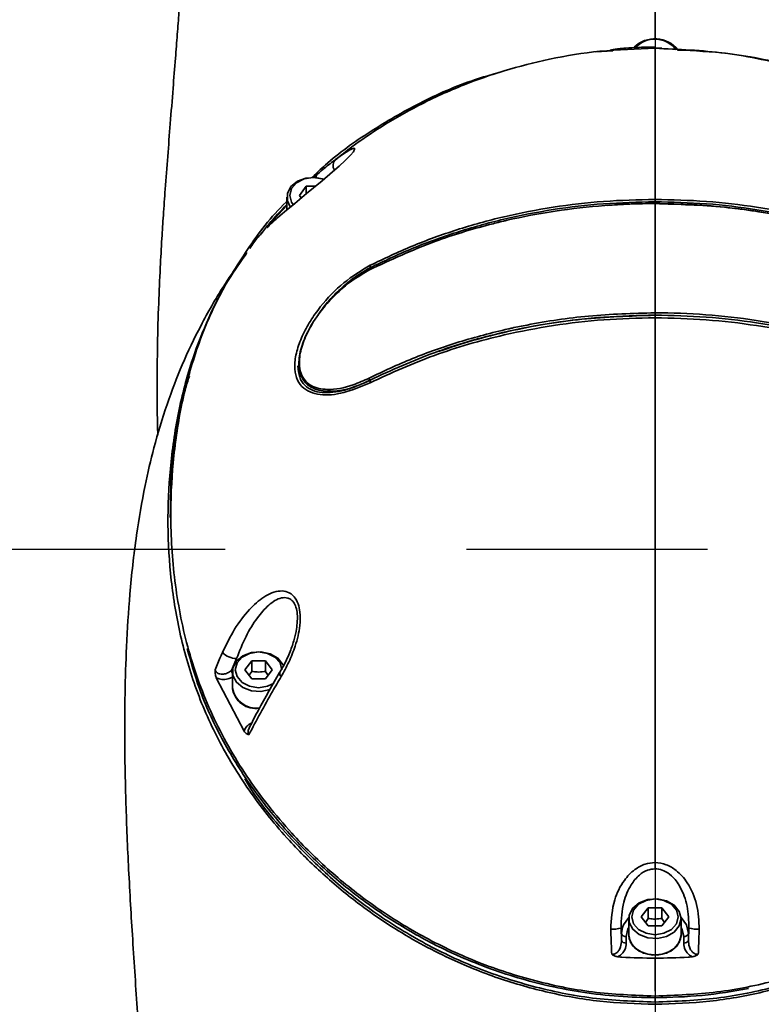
# Model space of a CAD drawing. Header units: millimetres. Extents: x -27 to 8086, y 0 to 7529.
# Tile 34 of 51: x 3354 to 3432, y 5340 to 5444. Entities that reach past the tile are written whole.
import ezdxf

# ---------------------------------------------------------------- set-up
doc = ezdxf.new("R2010")
doc.units = ezdxf.units.MM
doc.header["$LTSCALE"] = 10
doc.header["$PDSIZE"] = -1
doc.linetypes.add('CENTER', pattern=[10.16, 6.35, -1.27, 1.27, -1.27])
doc.linetypes.add('CENTERX2', pattern=[20.32, 12.7, -2.54, 2.54, -2.54])
doc.layers.add('中心线层', color=1, linetype='CENTER')
doc.dimstyles.new('ISO-25', dxfattribs={"dimtxt": 50, "dimasz": 40, "dimexe": 10, "dimexo": 10, "dimgap": 8, "dimtad": 1, "dimdec": 1, "dimtxsty": 'Standard', "dimcen": 2.5, "dimclrd": 1, "dimclre": 1, "dimclrt": 3, "dimadec": 0, "dimazin": 0, "dimtfac": 1, "dimtdec": 1, "dimtmove": 0, "dimatfit": 3, "dimfxl": 1, "dimarcsym": 0})

# ---------------------------------------------------------------- blocks, each defined once
blk = doc.blocks.new('*D184')
at = {"layer": 'Defpoints', "color": 0, "linetype": 'ByBlock', "transparency": 16777216}
for p in [(2267.4, 5884.78), (3420.84, 5884.78), (3420.84, 4680.78)]:
    blk.add_point(p, dxfattribs=at)
at = {"layer": '中心线层', "color": 1, "linetype": 'ByBlock', "lineweight": -2, "transparency": 16777216}
for p, q in [((3410.84, 5884.78), (2257.4, 5884.78)), ((2267.4, 4720.78), (2267.4, 5844.78)), ((3410.84, 4680.78), (2257.4, 4680.78))]:
    blk.add_line(p, q, dxfattribs=at)
at = {"layer": '中心线层', "color": 1, "linetype": 'ByBlock', "transparency": 16777216}
for points in [[(2260.74, 5844.78), (2274.07, 5844.78), (2267.4, 5884.78)], [(2260.74, 4720.78), (2274.07, 4720.78), (2267.4, 4680.78)]]:
    blk.add_solid(points, dxfattribs=at)
at = {"layer": '中心线层', "color": 3, "linetype": 'ByBlock', "transparency": 16777216, "insert": (2234.12, 5282.78), "char_height": 50, "attachment_point": 5, "rotation": 90}
blk.add_mtext('1204', dxfattribs=at)

msp = doc.modelspace()

# ---------------------------------------------------------------- linework, layer by layer
at = {"linetype": 'Continuous', "lineweight": 35}
for p, q in [((3416.39, 5440.8), (3414.62, 5440.7)), ((3420.84, 5441.09), (3421.56, 5441.09)), ((3383.39, 5425.59), (3384.11, 5426.55)), ((3384.11, 5426.55), (3385.07, 5426.55)), ((3384.11, 5425.76), (3384.11, 5426.55)), ((3382.08, 5425.4), (3382.08, 5424.07)), ((3383.59, 5425.33), (3383.39, 5425.59)), ((3420.84, 5425.16), (3420.84, 5424.91)), ((3382.08, 5424.51), (3380.31, 5422.63)), ((3380.31, 5422.63), (3380.45, 5422.64)), ((3390.85, 5418.23), (3390.84, 5417.97)), ((3390.84, 5417.97), (3390.84, 5417.76)), ((3420.84, 5412.97), (3420.84, 5412.69)), ((3421.23, 5412.96), (3420.84, 5412.97)), ((3383.34, 5407.91), (3383.34, 5407.01)), ((3390.84, 5406.14), (3390.85, 5405.86)), ((3369.85, 5392.04), (3369.85, 5391.86)), ((3376.78, 5376.8), (3376.24, 5375.53)), ((3376.78, 5376.8), (3376.79, 5376.57)), ((3377.64, 5375.61), (3378.37, 5376.57)), ((3378.37, 5376.57), (3379.81, 5376.57)), ((3378.37, 5375.45), (3378.37, 5376.57)), ((3379.81, 5376.57), (3380.53, 5375.61)), ((3379.81, 5375.45), (3379.81, 5376.57)), ((3376.24, 5375.53), (3376.35, 5375.61)), ((3376.34, 5375.42), (3376.34, 5373.68)), ((3378.37, 5374.65), (3377.64, 5375.61)), ((3378.37, 5375.45), (3378.08, 5375.03)), ((3380.53, 5375.61), (3379.81, 5374.65)), ((3380.09, 5375.02), (3379.81, 5375.45)), ((3374.64, 5374.76), (3377.56, 5369.15)), ((3379.81, 5374.65), (3378.37, 5374.65)), ((3376.34, 5373.68), (3376.34, 5373.54)), ((3378.19, 5369.93), (3378.4, 5370.07)), ((3419.39, 5349.59), (3420.12, 5350.55)), ((3420.12, 5350.55), (3421.56, 5350.55)), ((3420.12, 5349.43), (3420.12, 5350.55)), ((3421.56, 5350.55), (3422.28, 5349.59)), ((3421.56, 5349.43), (3421.56, 5350.55)), ((3418.09, 5349.4), (3418.09, 5347.66)), ((3420.12, 5348.63), (3419.39, 5349.59)), ((3420.12, 5349.43), (3419.83, 5349.01)), ((3422.28, 5349.59), (3421.56, 5348.63)), ((3421.84, 5349), (3421.56, 5349.43)), ((3423.59, 5347.66), (3423.59, 5349.4)), ((3417.26, 5348.41), (3417.31, 5347.82)), ((3417.26, 5348.41), (3417.31, 5347.13)), ((3417.31, 5347.82), (3417.42, 5348.47)), ((3421.56, 5348.63), (3420.12, 5348.63)), ((3424.41, 5348.41), (3424.36, 5347.82)), ((3424.36, 5347.13), (3424.41, 5348.41)), ((3417.31, 5347.13), (3417.31, 5347.82)), ((3417.81, 5347.52), (3417.81, 5346.83)), ((3418.09, 5347.66), (3418.09, 5347.52)), ((3423.59, 5347.52), (3423.59, 5347.66)), ((3423.86, 5346.83), (3423.86, 5347.52)), ((3424.36, 5347.82), (3424.36, 5347.13)), ((3420.84, 5345.23), (3420.84, 5341.76)), ((3420.84, 5340.61), (3420.84, 5341.25))]:
    msp.add_line(p, q, dxfattribs=at)
at = {"color": 1, "linetype": 'CENTERX2', "lineweight": 25}
msp.add_line((3578.78, 5388.28), (3278.59, 5388.28), dxfattribs=at)
at = {"linetype": 'Continuous', "lineweight": 35, "flags": 128}
for points in [[(3389.13, 5430.29), (3389.1, 5430.19), (3388.78, 5429.81), (3388.22, 5429.25), (3387.57, 5428.65), (3386.89, 5428.06), (3385.78, 5427.13), (3384.14, 5425.78), (3382.9, 5424.75), (3381.83, 5423.86), (3381.1, 5423.23), (3381.1, 5423.23)], [(3382.43, 5424.38), (3382.13, 5425.01), (3382.13, 5425.78), (3382.49, 5426.51), (3383.18, 5427.08), (3384.08, 5427.42), (3385.09, 5427.49), (3385.98, 5427.31)], [(3385.93, 5427.27), (3385.77, 5427.32), (3384.83, 5427.47), (3383.9, 5427.32), (3383.1, 5426.92), (3382.57, 5426.31), (3382.38, 5425.59), (3382.57, 5424.87), (3382.73, 5424.62)], [(3420.84, 5424.72), (3420.84, 5424.74), (3420.84, 5424.76), (3420.84, 5424.77), (3420.84, 5424.78), (3420.84, 5424.78), (3420.84, 5424.77), (3420.84, 5424.75), (3420.84, 5424.73)], [(3420.84, 5412.97), (3420.84, 5412.99), (3420.84, 5413.02), (3420.84, 5413.05), (3420.84, 5413.09), (3420.84, 5413.12), (3420.84, 5413.16), (3420.84, 5413.19), (3420.84, 5413.22)], [(3380.33, 5373.54), (3380.31, 5373.53), (3379.34, 5373.32), (3378.34, 5373.39), (3377.43, 5373.74), (3376.75, 5374.31), (3376.38, 5375.03), (3376.38, 5375.81), (3376.75, 5376.53), (3377.43, 5377.1), (3378.34, 5377.44), (3379.34, 5377.52), (3380.31, 5377.3), (3381.12, 5376.84), (3381.65, 5376.18), (3381.72, 5376.03)], [(3381.54, 5375.61), (3381.35, 5376.33), (3380.82, 5376.94), (3380.03, 5377.34), (3379.09, 5377.49), (3378.15, 5377.34), (3377.36, 5376.94), (3376.82, 5376.33), (3376.64, 5375.61), (3376.82, 5374.89), (3377.36, 5374.28), (3378.15, 5373.88), (3379.09, 5373.73), (3380.03, 5373.88), (3380.72, 5374.21)], [(3381.34, 5375.35), (3381.34, 5375.34), (3381.33, 5375.32)], [(3420.84, 5355.3), (3420.84, 5355.21), (3420.84, 5355.12), (3420.84, 5355.03), (3420.84, 5354.95), (3420.84, 5354.87), (3420.84, 5354.79), (3420.84, 5354.72), (3420.84, 5354.65)], [(3423.59, 5349.4), (3423.4, 5348.64), (3422.87, 5347.98), (3422.06, 5347.51), (3421.09, 5347.3), (3420.08, 5347.37), (3419.18, 5347.72), (3418.5, 5348.29), (3418.13, 5349.01), (3418.13, 5349.78), (3418.5, 5350.51), (3419.18, 5351.08), (3420.08, 5351.42), (3421.09, 5351.49), (3422.06, 5351.28), (3422.87, 5350.82), (3423.4, 5350.16), (3423.59, 5349.4)], [(3423.29, 5349.59), (3423.1, 5350.31), (3422.57, 5350.92), (3421.77, 5351.32), (3420.84, 5351.47), (3419.9, 5351.32), (3419.1, 5350.92), (3418.57, 5350.31), (3418.39, 5349.59), (3418.57, 5348.87), (3419.1, 5348.26), (3419.9, 5347.86), (3420.84, 5347.71), (3421.77, 5347.86), (3422.57, 5348.26), (3423.1, 5348.87), (3423.29, 5349.59)], [(3417.42, 5348.47), (3417.52, 5348.74), (3418.09, 5349.51)], [(3423.58, 5349.51), (3424.15, 5348.74), (3424.36, 5347.82)], [(3418.09, 5348.48), (3417.99, 5348.31), (3417.81, 5347.52)], [(3423.86, 5347.52), (3423.68, 5348.31), (3423.59, 5348.48)], [(3423.59, 5347.66), (3423.4, 5346.9), (3422.87, 5346.24), (3422.06, 5345.78), (3421.09, 5345.56), (3420.08, 5345.64), (3419.18, 5345.98), (3418.5, 5346.55), (3418.13, 5347.27), (3418.09, 5347.66)], [(3418.09, 5347.66), (3418.27, 5346.9), (3418.8, 5346.24), (3419.61, 5345.78), (3420.58, 5345.56), (3421.59, 5345.64), (3422.49, 5345.98), (3423.18, 5346.55), (3423.54, 5347.27), (3423.59, 5347.66)]]:
    msp.add_lwpolyline(points, dxfattribs=at)
at = {"linetype": 'Continuous', "lineweight": 35}
for centre, radius, start, end in [((3420.82, 5438.93), 3.15, 39.3992, 133.5483), ((3420.83, 5439.28), 2.77, 36.59, 138.7017), ((3387.84, 5428.74), 0.904, 133.5959, 213.2171), ((3391.1, 5406.39), 0.387, 187.158, 221.2965), ((3376.71, 5378.69), 1.88, 221.0474, 271.9294), ((3377.03, 5375.62), 0.797, 186.2572, 210.0774), ((3381.77, 5375.23), 0.456, 168.4654, 227.6801), ((3378.78, 5374.01), 2.47, 187.5965, 279.9756), ((3378.89, 5374.16), 2.6, 190.594, 276.6404), ((3416.33, 5351.66), 3.38, 267.4746, 286.0704), ((3425.35, 5351.66), 3.38, 253.9298, 272.5255), ((3417.74, 5347.97), 0.455, 198.6099, 278.6251), ((3417.74, 5347.28), 0.455, 198.6099, 278.6251), ((3423.93, 5347.97), 0.455, 261.3749, 341.3901), ((3423.93, 5347.28), 0.455, 261.3749, 341.3901)]:
    msp.add_arc(centre, radius, start, end, dxfattribs=at)
for points, knots in [([(3420.84, 5442.01), (3420.84, 5442.2), (3420.84, 5442.74), (3420.84, 5443.83), (3420.84, 5445.54), (3420.84, 5447.87), (3420.84, 5451.31), (3420.84, 5455.65), (3420.84, 5460.73), (3420.84, 5465.71), (3420.84, 5470.74), (3420.84, 5475.78), (3420.84, 5488.97), (3420.84, 5510.3), (3420.84, 5529.95), (3420.84, 5539.78)], [0, 0, 0, 0, 0.0097074, 0.0265958, 0.0470041, 0.0737716, 0.1059986, 0.1596114, 0.2087214, 0.2589951, 0.3096575, 0.3599609, 0.4103886, 0.7053167, 1, 1, 1, 1]), ([(3374.37, 5532.73), (3374.32, 5530.98), (3374.14, 5525), (3373.84, 5515.14), (3373.47, 5503.53), (3373.11, 5493), (3372.76, 5483.57), (3372.42, 5475.25), (3372.09, 5468.04), (3371.79, 5461.94), (3371.51, 5456.91), (3371.27, 5452.97), (3371.06, 5449.83), (3370.88, 5447.27), (3370.71, 5444.87), (3370.53, 5442.49), (3370.32, 5439.82), (3370.07, 5436.68), (3369.8, 5433.23), (3369.52, 5429.69), (3369.27, 5426.47), (3369.07, 5423.6), (3368.89, 5420.84), (3368.72, 5417.74), (3368.55, 5413.99), (3368.43, 5409.76), (3368.4, 5405.57), (3368.42, 5402.39), (3368.46, 5400.76), (3368.48, 5400.32)], [0, 0, 0, 0, 0.039174, 0.133953, 0.220706, 0.299337, 0.369785, 0.432005, 0.485872, 0.531397, 0.568601, 0.598634, 0.61975, 0.638926, 0.656164, 0.67363, 0.692466, 0.716208, 0.74418, 0.770061, 0.796102, 0.816926, 0.835326, 0.858606, 0.887299, 0.921014, 0.957336, 0.988552, 1, 1, 1, 1]), ([(3420.84, 5441.08), (3418.9, 5441.02), (3415.17, 5440.9), (3409.85, 5440.03), (3405.07, 5438.82), (3400.45, 5437.2), (3396.12, 5435.23), (3392.2, 5432.98), (3389.29, 5431.04), (3387.73, 5429.77), (3387.14, 5429.3)], [0, 0, 0, 0, 0.157015, 0.302688, 0.436865, 0.559529, 0.705398, 0.8312, 0.937055, 1, 1, 1, 1]), ([(3420.84, 5441.21), (3420.84, 5441.21), (3420.45, 5441.21), (3419.67, 5441.2), (3418.5, 5441.16), (3417.25, 5441.08), (3416.21, 5440.96), (3416.13, 5440.88), (3416.09, 5440.84)], [0, 0, 0, 0, 0.000006, 0.111648, 0.222081, 0.393791, 0.668926, 1, 1, 1, 1]), ([(3420.84, 5441.21), (3420.84, 5441.2), (3420.84, 5441.16), (3420.84, 5440.6), (3420.84, 5439.41), (3420.84, 5437.31), (3420.84, 5434.24), (3420.84, 5430.26), (3420.84, 5426.87), (3420.84, 5425.16)], [0, 0, 0, 0, 0.142794, 0.2856784, 0.4284431, 0.571151, 0.7135617, 0.8560474, 1, 1, 1, 1]), ([(3452.75, 5430.44), (3451.83, 5431.17), (3448.87, 5433.5), (3443.13, 5436.44), (3435.84, 5439.14), (3428.34, 5440.77), (3423.31, 5440.98), (3420.84, 5441.08)], [0, 0, 0, 0, 0.10469, 0.336116, 0.562811, 0.784522, 1, 1, 1, 1]), ([(3456.88, 5427.48), (3456.23, 5428.11), (3453.98, 5430.28), (3449.32, 5433.39), (3442.98, 5436.71), (3435.99, 5439.14), (3429.32, 5440.62), (3425, 5440.82), (3423.22, 5440.9)], [0, 0, 0, 0, 0.080889, 0.277142, 0.471146, 0.668449, 0.863954, 1, 1, 1, 1]), ([(3404.4, 5438.52), (3403.54, 5438.28), (3400.62, 5437.46), (3396.02, 5435.38), (3390.77, 5432.36), (3387, 5429.67), (3385.18, 5427.91), (3384.72, 5427.46)], [0, 0, 0, 0, 0.1110936, 0.3775917, 0.6442305, 0.9093222, 1, 1, 1, 1]), ([(3387.22, 5429.39), (3387.53, 5429.61), (3388.16, 5430.07), (3388.83, 5430.45), (3389.3, 5430.64), (3389.18, 5430.39), (3389.13, 5430.29)], [0, 0, 0, 0, 0.26202, 0.529586, 0.800395, 1, 1, 1, 1]), ([(3385.33, 5427.86), (3385.56, 5428.06), (3386.17, 5428.59), (3386.82, 5429.08), (3387.22, 5429.39)], [0, 0, 0, 0, 0.376511, 1, 1, 1, 1]), ([(3384.9, 5427.48), (3384.92, 5427.5), (3385.05, 5427.62), (3385.2, 5427.75), (3385.33, 5427.86), (3385.33, 5427.86)], [0, 0, 0, 0, 0.150207, 0.989019, 1, 1, 1, 1]), ([(3385.33, 5427.86), (3385.31, 5427.85), (3385.23, 5427.77), (3385.17, 5427.67), (3385.14, 5427.56), (3385.14, 5427.52), (3385.14, 5427.48)], [0, 0, 0, 0, 0.161505, 0.69133, 0.746027, 1, 1, 1, 1]), ([(3382.08, 5424.97), (3382.05, 5424.94), (3380.4, 5423.38), (3377.84, 5419.94), (3374.6, 5414.62), (3372.34, 5409.03), (3370.83, 5403.26), (3370.01, 5397.44), (3369.73, 5391.17), (3370.19, 5384.53), (3371.57, 5377.58), (3374.04, 5370.8), (3377.68, 5364.33), (3381.98, 5358.87), (3386.55, 5354.35), (3391.14, 5350.7), (3396.25, 5347.5), (3401.84, 5344.83), (3407.86, 5342.83), (3414.24, 5341.5), (3418.63, 5341.33), (3420.84, 5341.25)], [0, 0, 0, 0, 0.001213, 0.056828, 0.111596, 0.167944, 0.222479, 0.278358, 0.334028, 0.400558, 0.466761, 0.533292, 0.599763, 0.666188, 0.713907, 0.761891, 0.809614, 0.857269, 0.904561, 0.952147, 1, 1, 1, 1]), ([(3420.84, 5424.72), (3420.84, 5424.72), (3419.07, 5424.72), (3415.54, 5424.58), (3410.32, 5423.99), (3406.79, 5423.32), (3404.52, 5422.79), (3401.95, 5422.15), (3397, 5420.65), (3393, 5418.79), (3390.71, 5417.72)], [0, 0, 0, 0, 0.000002, 0.162097, 0.324755, 0.486903, 0.498955, 0.547165, 0.740376, 1, 1, 1, 1]), ([(3420.84, 5424.91), (3419.03, 5424.87), (3415.42, 5424.79), (3410.09, 5424.15), (3404.89, 5423.14), (3399.92, 5421.75), (3395.19, 5420.05), (3392.29, 5418.66), (3390.84, 5417.97)], [0, 0, 0, 0, 0.166931, 0.332865, 0.499906, 0.666821, 0.832946, 1, 1, 1, 1]), ([(3390.85, 5418.23), (3392.3, 5418.92), (3395.2, 5420.3), (3399.93, 5422.01), (3404.9, 5423.4), (3410.09, 5424.4), (3415.43, 5425.04), (3419.03, 5425.12), (3420.84, 5425.16)], [0, 0, 0, 0, 0.167032, 0.33312, 0.500108, 0.667147, 0.833024, 1, 1, 1, 1]), ([(3415.83, 5424.53), (3416.16, 5424.56), (3417.82, 5424.71), (3419.5, 5424.72), (3420.84, 5424.73)], [0, 0, 0, 0, 0.200737, 1, 1, 1, 1]), ([(3420.84, 5425.16), (3422.64, 5425.12), (3426.25, 5425.04), (3431.58, 5424.4), (3436.77, 5423.4), (3441.74, 5422.01), (3446.48, 5420.3), (3449.37, 5418.92), (3450.82, 5418.23)], [0, 0, 0, 0, 0.166995, 0.332926, 0.500046, 0.666952, 0.832989, 1, 1, 1, 1]), ([(3420.84, 5341.25), (3423.02, 5341.33), (3427.38, 5341.5), (3433.73, 5342.81), (3439.74, 5344.8), (3445.34, 5347.45), (3450.46, 5350.65), (3455.04, 5354.28), (3459.63, 5358.79), (3463.94, 5364.25), (3467.61, 5370.74), (3470.09, 5377.52), (3471.47, 5384.48), (3471.94, 5391.12), (3471.67, 5397.39), (3470.86, 5403.21), (3469.35, 5408.95), (3467.12, 5414.53), (3463.89, 5419.84), (3461.34, 5423.33), (3459.65, 5424.9), (3459.59, 5424.96)], [0, 0, 0, 0, 0.047492, 0.094656, 0.141978, 0.189694, 0.237507, 0.285258, 0.332766, 0.399597, 0.465975, 0.532811, 0.599153, 0.665481, 0.72128, 0.777184, 0.831494, 0.88745, 0.942321, 0.997889, 1, 1, 1, 1]), ([(3450.84, 5417.97), (3449.38, 5418.66), (3446.49, 5420.05), (3441.76, 5421.75), (3436.78, 5423.14), (3431.59, 5424.14), (3426.25, 5424.79), (3422.64, 5424.87), (3420.84, 5424.91)], [0, 0, 0, 0, 0.167018, 0.333091, 0.49994, 0.667046, 0.833036, 1, 1, 1, 1]), ([(3420.84, 5424.73), (3422.16, 5424.71), (3424.8, 5424.66), (3428.78, 5424.31), (3432.74, 5423.75), (3437.89, 5422.67), (3441.97, 5421.62), (3444.42, 5420.54), (3444.65, 5420.44)], [0, 0, 0, 0, 0.158462, 0.316934, 0.480387, 0.643843, 0.96658, 1, 1, 1, 1]), ([(3450.96, 5417.72), (3449.5, 5418.42), (3446.56, 5419.83), (3441.77, 5421.56), (3438.28, 5422.53), (3435.9, 5423.08), (3433.11, 5423.68), (3427.98, 5424.5), (3423.28, 5424.65), (3420.84, 5424.72)], [0, 0, 0, 0, 0.167937, 0.3363, 0.504123, 0.517011, 0.568571, 0.775309, 1, 1, 1, 1]), ([(3420.84, 5424.72), (3420.84, 5423.29), (3420.84, 5420.78), (3420.84, 5416.9), (3420.84, 5414.43), (3420.84, 5413.22)], [0, 0, 0, 0, 0.403362, 0.70682, 1, 1, 1, 1]), ([(3382.08, 5424.62), (3381.42, 5423.95), (3380.42, 5422.93), (3379.56, 5421.8), (3379.27, 5421.41)], [0, 0, 0, 0, 0.659782, 1, 1, 1, 1]), ([(3381.1, 5423.23), (3380.87, 5423.03), (3380.49, 5422.69), (3380.13, 5422.33), (3379.98, 5422.18)], [0, 0, 0, 0, 0.5940063, 1, 1, 1, 1]), ([(3379.98, 5422.18), (3379.98, 5422.18), (3380.02, 5422.24), (3380.1, 5422.35), (3380.25, 5422.54), (3380.31, 5422.63)], [0, 0, 0, 0, 0.006923, 0.568635, 1, 1, 1, 1]), ([(3379.53, 5421.75), (3379.2, 5421.38), (3378.69, 5420.82), (3378.3, 5420.21), (3378.16, 5420)], [0, 0, 0, 0, 0.6493886, 1, 1, 1, 1]), ([(3377.86, 5419.56), (3377.03, 5418.4), (3375.24, 5415.91), (3372.94, 5411.83), (3371.04, 5407.85), (3369.4, 5403.57), (3368.09, 5399.22), (3367, 5394.58), (3366.13, 5389.44), (3365.51, 5383.77), (3365.17, 5378.29), (3365.01, 5373.13), (3364.98, 5367.77), (3365.09, 5361.77), (3365.37, 5354.92), (3365.8, 5347.57), (3366.3, 5340.06), (3366.78, 5332.75), (3367.18, 5326.14), (3367.49, 5320.43), (3367.74, 5315.76), (3367.93, 5311.91), (3368.09, 5308.32), (3368.28, 5304.19), (3368.49, 5299.08), (3368.73, 5292.99), (3368.97, 5286.15), (3369.2, 5278.79), (3369.41, 5271.21), (3369.6, 5263.62), (3369.77, 5256.04), (3370.04, 5242.1), (3370.34, 5222.21), (3370.54, 5196.69), (3370.58, 5172.22), (3370.5, 5152.36), (3370.37, 5136.74), (3370.24, 5124.82), (3370.06, 5112.35), (3369.83, 5099.06), (3369.52, 5084.91), (3369.12, 5069.86), (3368.62, 5054.02), (3368.09, 5040.03), (3367.59, 5028.53), (3367.18, 5020.01), (3366.76, 5012.43), (3366.36, 5005.76), (3365.99, 5000.05), (3365.7, 4995.89), (3365.5, 4993.09), (3365.37, 4991.44), (3365.26, 4990), (3365.13, 4988.35), (3364.95, 4986.06), (3364.68, 4982.84), (3364.34, 4978.98), (3363.94, 4974.83), (3363.43, 4969.84), (3362.8, 4964.17), (3362.01, 4957.9), (3361.19, 4952.02), (3360.33, 4946.48), (3359.38, 4940.74), (3358.33, 4934.45), (3357.44, 4928.24), (3356.84, 4922.59), (3356.45, 4917.69), (3356.21, 4912.85), (3356.14, 4908.63), (3356.19, 4905), (3356.32, 4901.92), (3356.54, 4898.69), (3356.89, 4895.42), (3357.3, 4892.53), (3357.74, 4890.04), (3358.26, 4887.56), (3358.92, 4884.84), (3359.77, 4881.95), (3360.64, 4879.37), (3361.49, 4877.13), (3362.41, 4874.93), (3363.63, 4872.29), (3365.26, 4869.16), (3367.2, 4865.95), (3369.14, 4863.12), (3371.13, 4860.5), (3373.31, 4857.92), (3375.92, 4855.15), (3378.93, 4852.37), (3381.83, 4849.94), (3383.83, 4848.63), (3384.57, 4848.14)], [0, 0, 0, 0, 0.0072827, 0.0155421, 0.0239023, 0.0319123, 0.0401683, 0.0471801, 0.0566268, 0.0679436, 0.0781995, 0.0871866, 0.0961327, 0.107048, 0.1189343, 0.1314205, 0.1445031, 0.1572507, 0.1686769, 0.1782288, 0.186306, 0.1924978, 0.1978552, 0.2045566, 0.2135299, 0.2238896, 0.2355464, 0.248397, 0.2613272, 0.2741525, 0.2870115, 0.2998763, 0.3450887, 0.3882474, 0.4296986, 0.4696067, 0.4893142, 0.5091245, 0.5302688, 0.5527843, 0.5767486, 0.602296, 0.6293663, 0.6573855, 0.6735242, 0.6879347, 0.7007854, 0.712143, 0.7219194, 0.7299331, 0.733354, 0.7361735, 0.7383842, 0.7406737, 0.7446146, 0.750135, 0.757157, 0.7643691, 0.7713901, 0.7827272, 0.7935047, 0.8036804, 0.8131846, 0.8222728, 0.8334821, 0.8456516, 0.854476, 0.8626482, 0.8711163, 0.8800565, 0.8853328, 0.8908519, 0.8966647, 0.9028204, 0.9086681, 0.9127249, 0.9162916, 0.9217132, 0.9273753, 0.932099, 0.9359107, 0.9396636, 0.9442122, 0.9507401, 0.9575989, 0.9632544, 0.9682261, 0.9744024, 0.9806059, 0.9877838, 0.995494, 1, 1, 1, 1]), ([(3377.77, 5419.41), (3377.14, 5418.52), (3375.62, 5416.35), (3373.75, 5412.64), (3371.92, 5407.97), (3370.53, 5402.65), (3369.71, 5396.81), (3369.45, 5390.91), (3369.8, 5385.02), (3370.76, 5379.21), (3372.43, 5373.47), (3374.9, 5367.9), (3378.19, 5362.56), (3381.89, 5357.96), (3385.8, 5354.06), (3389.32, 5351.15), (3392.66, 5348.81), (3395.68, 5346.98), (3399.41, 5345.05), (3403.92, 5343.18), (3409.35, 5341.6), (3415.01, 5340.57), (3418.89, 5340.44), (3420.84, 5340.38)], [0, 0, 0, 0, 0.030237, 0.07358, 0.118623, 0.176324, 0.235403, 0.294273, 0.352986, 0.411595, 0.469599, 0.528619, 0.587239, 0.645846, 0.690033, 0.734351, 0.764339, 0.793696, 0.822577, 0.867433, 0.911026, 0.955485, 1, 1, 1, 1]), ([(3390.85, 5405.86), (3389.9, 5405.46), (3388.01, 5404.65), (3385.89, 5404.49), (3384.48, 5404.84), (3383.61, 5405.41), (3383.03, 5406.33), (3382.83, 5407.6), (3383.06, 5409.15), (3383.65, 5410.78), (3384.52, 5412.37), (3385.92, 5414.35), (3388.02, 5416.53), (3389.91, 5417.66), (3390.85, 5418.23)], [0, 0, 0, 0, 0.124516, 0.248669, 0.311356, 0.373935, 0.436587, 0.499166, 0.561863, 0.624638, 0.687298, 0.74978, 0.874668, 1, 1, 1, 1]), ([(3390.71, 5417.72), (3389.75, 5417.14), (3388.26, 5416.23), (3386.45, 5414.42), (3385.1, 5412.73), (3384.03, 5410.85), (3383.4, 5408.93), (3383.34, 5407.38), (3383.77, 5406.23), (3384.72, 5405.37), (3386.45, 5405.01), (3388.62, 5405.39), (3390.16, 5406.09), (3390.72, 5406.34)], [0, 0, 0, 0, 0.13903, 0.215251, 0.291343, 0.382172, 0.45643, 0.531042, 0.598222, 0.670008, 0.780376, 0.919973, 1, 1, 1, 1]), ([(3390.84, 5417.97), (3390.54, 5417.8), (3389.92, 5417.46), (3389.04, 5416.84), (3388.02, 5416.03), (3386.93, 5414.99), (3385.97, 5413.9), (3385.48, 5413.17), (3385.32, 5412.93)], [0, 0, 0, 0, 0.148078, 0.299959, 0.446643, 0.668791, 0.891055, 1, 1, 1, 1]), ([(3390.84, 5406.1), (3390.26, 5405.85), (3388.69, 5405.16), (3386.47, 5404.8), (3384.7, 5405.2), (3383.73, 5406.09), (3383.29, 5407.28), (3383.35, 5408.87), (3383.99, 5410.82), (3385.09, 5412.71), (3386.39, 5414.38), (3387.31, 5415.22), (3387.74, 5415.63)], [0, 0, 0, 0, 0.0936892, 0.2572044, 0.3868253, 0.4714359, 0.5508582, 0.6391795, 0.7269124, 0.8338182, 0.9213389, 1, 1, 1, 1]), ([(3390.72, 5406.34), (3392.22, 5407.05), (3395.24, 5408.47), (3400.18, 5410.2), (3403.76, 5411.16), (3406.18, 5411.7), (3408.94, 5412.26), (3413.94, 5413.03), (3418.5, 5413.16), (3420.84, 5413.22)], [0, 0, 0, 0, 0.172104, 0.344658, 0.516641, 0.529378, 0.580333, 0.784619, 1, 1, 1, 1]), ([(3420.84, 5340.38), (3422.77, 5340.44), (3426.61, 5340.57), (3431.61, 5341.47), (3435.83, 5342.6), (3439.35, 5343.83), (3443.27, 5345.52), (3447.51, 5347.8), (3451.85, 5350.73), (3455.8, 5353.99), (3459.71, 5357.89), (3463.43, 5362.49), (3466.74, 5367.82), (3469.23, 5373.4), (3470.9, 5379.15), (3471.87, 5384.98), (3472.2, 5390.37), (3472.04, 5395.27), (3471.59, 5399.69), (3470.8, 5404.05), (3469.42, 5408.83), (3468.24, 5412.25), (3467.11, 5414.14), (3467.06, 5414.23)], [0, 0, 0, 0, 0.04686, 0.093467, 0.124206, 0.155409, 0.187315, 0.233547, 0.281125, 0.327685, 0.374358, 0.436911, 0.499047, 0.561521, 0.62358, 0.685744, 0.747768, 0.79455, 0.841301, 0.888554, 0.933959, 0.996781, 1, 1, 1, 1]), ([(3420.84, 5413.22), (3420.84, 5413.22), (3422.62, 5413.22), (3426.21, 5413.08), (3431.5, 5412.48), (3435.07, 5411.81), (3437.37, 5411.27), (3439.94, 5410.63), (3444.8, 5409.16), (3448.74, 5407.36), (3450.96, 5406.34)], [0, 0, 0, 0, 0.000002, 0.164738, 0.330046, 0.494836, 0.506908, 0.555204, 0.748747, 1, 1, 1, 1]), ([(3390.84, 5406.14), (3393.04, 5407.15), (3397.46, 5409.16), (3404.07, 5411.07), (3410.11, 5412.22), (3415.44, 5412.85), (3419.03, 5412.93), (3420.84, 5412.97)], [0, 0, 0, 0, 0.250033, 0.500035, 0.667048, 0.833024, 1, 1, 1, 1]), ([(3420.84, 5412.69), (3419.03, 5412.65), (3415.44, 5412.57), (3410.12, 5411.93), (3404.08, 5410.78), (3397.47, 5408.87), (3393.06, 5406.87), (3390.85, 5405.86)], [0, 0, 0, 0, 0.167007, 0.332926, 0.499952, 0.749956, 1, 1, 1, 1]), ([(3420.84, 5412.97), (3418.26, 5412.88), (3413.04, 5412.72), (3406.62, 5411.6), (3401.63, 5410.34), (3399.22, 5409.54), (3398.04, 5409.14)], [0, 0, 0, 0, 0.32443, 0.658275, 0.831962, 1, 1, 1, 1]), ([(3420.84, 5412.97), (3422.64, 5412.93), (3426.24, 5412.85), (3431.57, 5412.22), (3437.61, 5411.06), (3444.22, 5409.15), (3448.63, 5407.15), (3450.84, 5406.14)], [0, 0, 0, 0, 0.167019, 0.33316, 0.500422, 0.750091, 1, 1, 1, 1]), ([(3420.84, 5412.69), (3420.84, 5410.23), (3420.84, 5405.29), (3420.84, 5397.31), (3420.84, 5389.07), (3420.84, 5380.65), (3420.84, 5372.2), (3420.84, 5363.74), (3420.84, 5358.11), (3420.84, 5355.3)], [0, 0, 0, 0, 0.141376, 0.284599, 0.427826, 0.570785, 0.713852, 0.856963, 1, 1, 1, 1]), ([(3450.82, 5405.86), (3448.62, 5406.87), (3444.21, 5408.87), (3437.6, 5410.78), (3431.57, 5411.93), (3426.24, 5412.56), (3422.64, 5412.65), (3420.84, 5412.69)], [0, 0, 0, 0, 0.24992, 0.499591, 0.666852, 0.832937, 1, 1, 1, 1]), ([(3383.24, 5407.63), (3383.28, 5407.21), (3383.35, 5406.38), (3383.92, 5405.54), (3384.74, 5405.01), (3385.76, 5404.79), (3386.91, 5404.81), (3388.15, 5405.05), (3389.47, 5405.48), (3390.38, 5405.92), (3390.84, 5406.14)], [0, 0, 0, 0, 0.120934, 0.24572, 0.370942, 0.496876, 0.621718, 0.747921, 0.87381, 1, 1, 1, 1]), ([(3371.81, 5406.56), (3371.57, 5405.83), (3370.56, 5402.8), (3369.88, 5397.79), (3369.82, 5393.53), (3369.79, 5391.64)], [0, 0, 0, 0, 0.150221, 0.623307, 1, 1, 1, 1]), ([(3375.29, 5377.45), (3375.7, 5378.29), (3376.51, 5379.96), (3378, 5381.92), (3379.62, 5383.37), (3381.04, 5383.99), (3382.16, 5383.87), (3382.84, 5383.4), (3383.28, 5382.61), (3383.5, 5381.56), (3383.47, 5380.01), (3383.02, 5378.2), (3382.3, 5376.4), (3381.74, 5375.4), (3381.47, 5374.89)], [0, 0, 0, 0, 0.134295, 0.26846, 0.380881, 0.494517, 0.545642, 0.597192, 0.642062, 0.682486, 0.743869, 0.839389, 0.919616, 1, 1, 1, 1]), ([(3383.15, 5380.48), (3383.17, 5380.83), (3383.21, 5381.43), (3383.05, 5382.21), (3382.85, 5382.63), (3382.59, 5382.95), (3382.37, 5383.1), (3381.98, 5383.23), (3381.23, 5383.21), (3380.11, 5382.48), (3378.86, 5381.04), (3377.71, 5379.15), (3377.09, 5377.59), (3376.78, 5376.8)], [0, 0, 0, 0, 0.066675, 0.116975, 0.160649, 0.171573, 0.221513, 0.235398, 0.301483, 0.456436, 0.615071, 0.805391, 1, 1, 1, 1]), ([(3383.15, 5380.48), (3383.13, 5380.3), (3383.09, 5379.74), (3382.84, 5378.74), (3382.41, 5377.46), (3381.88, 5376.3), (3381.48, 5375.62), (3381.32, 5375.36)], [0, 0, 0, 0, 0.094986, 0.295986, 0.536084, 0.822121, 1, 1, 1, 1]), ([(3371.57, 5377.84), (3371.97, 5376.44), (3372.87, 5373.22), (3375.11, 5368.35), (3378.21, 5363.3), (3382.01, 5358.53), (3386.18, 5354.39), (3390.56, 5350.89), (3395.04, 5347.98), (3400.26, 5345.29), (3406.31, 5343.04), (3412.11, 5341.73), (3417, 5341.16), (3419.56, 5341.1), (3420.84, 5341.07)], [0, 0, 0, 0, 0.075777, 0.173708, 0.271712, 0.369995, 0.467959, 0.546866, 0.625963, 0.704778, 0.800674, 0.896495, 0.94825, 1, 1, 1, 1]), ([(3374.51, 5375.61), (3374.7, 5376.07), (3374.96, 5376.68), (3375.23, 5377.3), (3375.29, 5377.45)], [0, 0, 0, 0, 0.754736, 1, 1, 1, 1]), ([(3374.64, 5374.76), (3374.61, 5374.87), (3374.52, 5375.12), (3374.51, 5375.43), (3374.51, 5375.6), (3374.51, 5375.61)], [0, 0, 0, 0, 0.423196, 0.992886, 1, 1, 1, 1]), ([(3374.51, 5375.61), (3374.52, 5375.57), (3374.56, 5375.46), (3374.7, 5375.3), (3374.88, 5375.21), (3375.08, 5375.15), (3375.23, 5375.14), (3375.52, 5375.17), (3375.85, 5375.26), (3376.11, 5375.44), (3376.24, 5375.53)], [0, 0, 0, 0, 0.064804, 0.206437, 0.33762, 0.362993, 0.517425, 0.551921, 0.772561, 1, 1, 1, 1]), ([(3381.47, 5374.89), (3381.16, 5374.37), (3379.96, 5372.32), (3378.88, 5370.29), (3378.06, 5368.77)], [0, 0, 0, 0, 0.25309, 1, 1, 1, 1]), ([(3381.3, 5375.33), (3380.54, 5374.01), (3379.4, 5372.04), (3378.41, 5370.1), (3378.09, 5369.46)], [0, 0, 0, 0, 0.674882, 1, 1, 1, 1]), ([(3379.81, 5375.45), (3379.76, 5375.44), (3379.48, 5375.39), (3378.98, 5375.36), (3378.55, 5375.42), (3378.37, 5375.45)], [0, 0, 0, 0, 0.100346, 0.611252, 1, 1, 1, 1]), ([(3376.34, 5374.84), (3376.23, 5374.78), (3375.95, 5374.64), (3375.4, 5374.57), (3374.93, 5374.64), (3374.7, 5374.74), (3374.64, 5374.76)], [0, 0, 0, 0, 0.212954, 0.568369, 0.88728, 1, 1, 1, 1]), ([(3377.56, 5369.15), (3377.62, 5369.29), (3377.74, 5369.59), (3378.03, 5369.82), (3378.19, 5369.93)], [0, 0, 0, 0, 0.477713, 1, 1, 1, 1]), ([(3378.06, 5368.77), (3378.06, 5368.77), (3377.96, 5368.79), (3377.78, 5368.87), (3377.63, 5369.06), (3377.56, 5369.15)], [0, 0, 0, 0, 0.006921, 0.531198, 1, 1, 1, 1]), ([(3378.11, 5369.45), (3378.07, 5369.39), (3377.99, 5369.25), (3377.98, 5369.06), (3378, 5368.9), (3378.04, 5368.82), (3378.06, 5368.77)], [0, 0, 0, 0, 0.297795, 0.609127, 0.764616, 1, 1, 1, 1]), ([(3377.66, 5364.12), (3377.73, 5364), (3379, 5361.73), (3382.03, 5358.24), (3386.54, 5353.7), (3391.14, 5350.06), (3396.25, 5346.86), (3401.84, 5344.19), (3407.86, 5342.18), (3414.24, 5340.86), (3418.63, 5340.69), (3420.84, 5340.61)], [0, 0, 0, 0, 0.009083, 0.173539, 0.291682, 0.410483, 0.528637, 0.646623, 0.763709, 0.881525, 1, 1, 1, 1]), ([(3420.84, 5340.61), (3423.02, 5340.69), (3427.38, 5340.86), (3433.73, 5342.16), (3439.74, 5344.15), (3445.35, 5346.81), (3450.46, 5350.01), (3455.06, 5353.63), (3459.58, 5358.17), (3462.62, 5361.65), (3463.9, 5363.94), (3463.97, 5364.05)], [0, 0, 0, 0, 0.117766, 0.234716, 0.352061, 0.470381, 0.588942, 0.707349, 0.825155, 0.990873, 1, 1, 1, 1]), ([(3416.18, 5348.28), (3416.24, 5349.33), (3416.34, 5351.15), (3417.4, 5353.3), (3418.58, 5354.56), (3419.73, 5355.18), (3420.49, 5355.3), (3420.84, 5355.3), (3420.84, 5355.3)], [0, 0, 0, 0, 0.337926, 0.58536, 0.756726, 0.889404, 0.999994, 1, 1, 1, 1]), ([(3420.84, 5355.3), (3420.84, 5355.3), (3421.24, 5355.3), (3422.05, 5355.15), (3423.25, 5354.43), (3424.45, 5353.03), (3425.38, 5350.88), (3425.46, 5349.16), (3425.5, 5348.28)], [0, 0, 0, 0, 0.000006, 0.129547, 0.257886, 0.446003, 0.716668, 1, 1, 1, 1]), ([(3420.84, 5354.65), (3420.57, 5354.62), (3419.96, 5354.55), (3419.06, 5353.96), (3418.16, 5352.83), (3417.36, 5350.92), (3417.3, 5349.33), (3417.26, 5348.41)], [0, 0, 0, 0, 0.100505, 0.225141, 0.393844, 0.647246, 1, 1, 1, 1]), ([(3424.41, 5348.41), (3424.39, 5349.18), (3424.34, 5350.69), (3423.66, 5352.59), (3422.74, 5353.85), (3421.85, 5354.46), (3421.22, 5354.64), (3420.9, 5354.65), (3420.84, 5354.65)], [0, 0, 0, 0, 0.295767, 0.574238, 0.760445, 0.881654, 0.975069, 1, 1, 1, 1]), ([(3421.56, 5349.43), (3421.51, 5349.42), (3421.22, 5349.37), (3420.73, 5349.33), (3420.3, 5349.4), (3420.12, 5349.43)], [0, 0, 0, 0, 0.100346, 0.611252, 1, 1, 1, 1]), ([(3416.28, 5345.65), (3416.26, 5346.24), (3416.22, 5347.12), (3416.19, 5348), (3416.18, 5348.28)], [0, 0, 0, 0, 0.675984, 1, 1, 1, 1]), ([(3425.5, 5348.28), (3425.47, 5347.62), (3425.44, 5346.74), (3425.4, 5345.86), (3425.4, 5345.65)], [0, 0, 0, 0, 0.756803, 1, 1, 1, 1]), ([(3416.28, 5345.65), (3416.28, 5345.65), (3416.35, 5345.64), (3416.44, 5345.64), (3416.62, 5345.68), (3416.83, 5345.79), (3417.06, 5346.06), (3417.27, 5346.52), (3417.3, 5346.9), (3417.31, 5347.13)], [0, 0, 0, 0, 0.004552, 0.090944, 0.124297, 0.247807, 0.411864, 0.643934, 1, 1, 1, 1]), ([(3424.36, 5347.13), (3424.38, 5346.9), (3424.4, 5346.52), (3424.61, 5346.06), (3424.85, 5345.79), (3425.09, 5345.66), (3425.27, 5345.64), (3425.36, 5345.65), (3425.39, 5345.65), (3425.4, 5345.65)], [0, 0, 0, 0, 0.35606, 0.588125, 0.752179, 0.875687, 0.962609, 0.995429, 1, 1, 1, 1]), ([(3417.81, 5346.83), (3417.78, 5346.58), (3417.74, 5346.18), (3417.41, 5345.7), (3417.11, 5345.48), (3416.94, 5345.4), (3416.91, 5345.38)], [0, 0, 0, 0, 0.431986, 0.726593, 0.94989, 1, 1, 1, 1]), ([(3424.76, 5345.39), (3424.73, 5345.4), (3424.56, 5345.48), (3424.27, 5345.7), (3423.94, 5346.18), (3423.89, 5346.59), (3423.86, 5346.83)], [0, 0, 0, 0, 0.050138, 0.273429, 0.568027, 1, 1, 1, 1]), ([(3416.91, 5345.38), (3416.79, 5345.41), (3416.56, 5345.45), (3416.37, 5345.58), (3416.28, 5345.65), (3416.28, 5345.65)], [0, 0, 0, 0, 0.516521, 0.990689, 1, 1, 1, 1]), ([(3416.91, 5345.38), (3417.05, 5345.37), (3418.36, 5345.27), (3419.67, 5345.25), (3420.84, 5345.23)], [0, 0, 0, 0, 0.10911, 1, 1, 1, 1]), ([(3420.84, 5345.23), (3422.01, 5345.25), (3423.32, 5345.27), (3424.62, 5345.37), (3424.76, 5345.39)], [0, 0, 0, 0, 0.890888, 1, 1, 1, 1]), ([(3425.4, 5345.65), (3425.39, 5345.65), (3425.31, 5345.58), (3425.11, 5345.45), (3424.88, 5345.41), (3424.76, 5345.39)], [0, 0, 0, 0, 0.009311, 0.483881, 1, 1, 1, 1]), ([(3420.84, 5341.07), (3422.5, 5341.11), (3425.82, 5341.2), (3429.06, 5341.76), (3430.67, 5342.04)], [0, 0, 0, 0, 0.501234, 1, 1, 1, 1])]:
    msp.add_open_spline(points, degree=3, knots=knots, dxfattribs=at)
at = {"layer": '中心线层', "color": 2, "linetype": 'CENTER'}
msp.add_line((3420.84, 5891.16), (3420.84, 4680.53), dxfattribs=at)
at = {"layer": '中心线层', "color": 4, "linetype": 'ByBlock'}
msp.add_circle((3420.84, 4898.28), 996, dxfattribs=at)

# ---------------------------------------------------------------- dimensions: what is measured, and where the dimension line sits
dim = msp.add_linear_dim(base=(2267.4, 5884.78), p1=(3420.84, 4680.78), p2=(3420.84, 5884.78), angle=90, dimstyle='ISO-25', dxfattribs=at)
dim.commit()
dim.dimension.update_dxf_attribs({"geometry": '*D184', "text_midpoint": (2234.12, 5282.78)})

doc.saveas('drawing.dxf')
